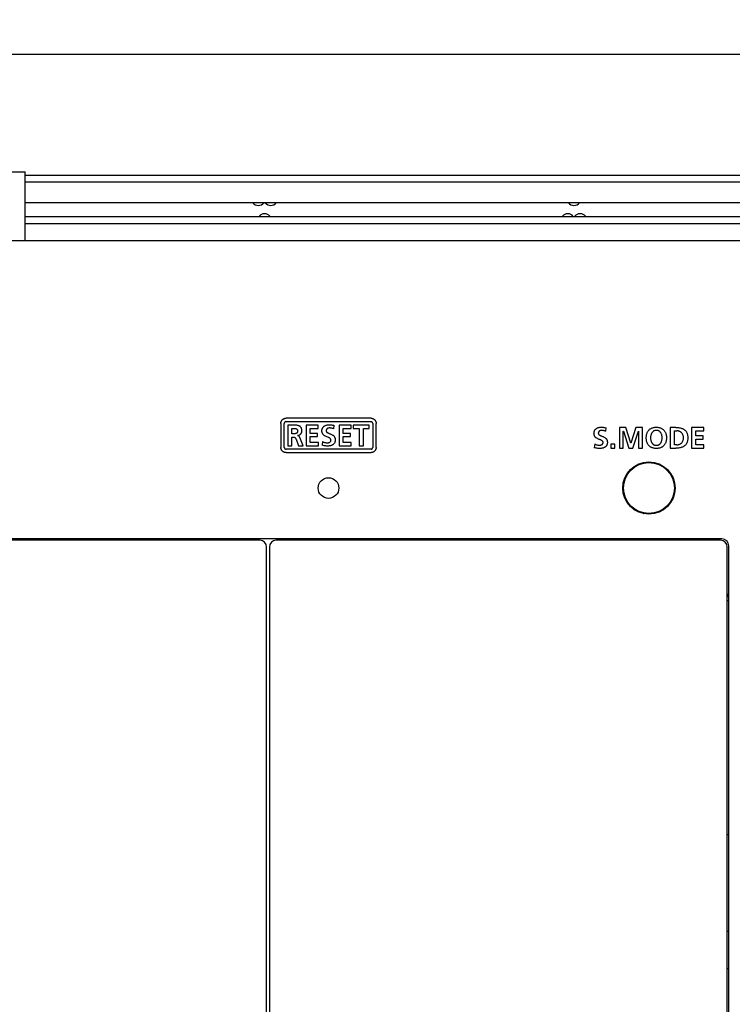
# Model space of a CAD drawing. Extents: x -4 to 1106, y 0 to 693.
# Tile 24 of 26: x 898 to 1001, y 345 to 488. Entities that reach past the tile are written whole.
import ezdxf
from ezdxf.enums import TextEntityAlignment as Align

# ---------------------------------------------------------------- set-up
doc = ezdxf.new("R2010")
doc.units = 0
doc.header["$LTSCALE"] = 65.395
doc.layers.get('0').update_dxf_attribs({"linetype": 'CONTINUOUS'})
doc.layers.add('AXIS', color=7, linetype='CONTINUOUS')
doc.layers.add('DIM', color=7, linetype='CONTINUOUS')
doc.styles.get("Standard").update_dxf_attribs({"font": 'txt', "width": 0.8})
doc.dimstyles.get("Standard").update_dxf_attribs({"dimtxt": 2.5, "dimasz": 2.5, "dimexe": 1.25, "dimexo": 0.625, "dimtad": 1, "dimcen": 2.5, "dimazin": 3, "dimtfac": 1, "dimtmove": 0, "dimatfit": 3})

# ---------------------------------------------------------------- blocks, each defined once
blk = doc.blocks.new('_OPEN')
at = {"color": 0, "linetype": 'BYBLOCK'}
for p, q in [((0, 0), (-1, 0.263)), ((-1, -0.263), (0, 0)), ((-1, 0), (0, 0))]:
    blk.add_line(p, q, dxfattribs=at)
blk = doc.blocks.new('*D10')
at = {"layer": 'DIM', "color": 2, "linetype": 'CONTINUOUS'}
for p, q in [((727.18, 461), (727.18, 484.06)), ((727.18, 483.06), (888.18, 483.06)), ((1049.18, 483.06), (888.18, 483.06)), ((1049.18, 461), (1049.18, 484.06))]:
    blk.add_line(p, q, dxfattribs=at)
at = {"layer": 'DIM', "color": 2, "linetype": 'CONTINUOUS', "xscale": 1.9, "yscale": 1.9, "zscale": 1.9, "rotation": 180}
blk.add_blockref('_OPEN', (727.18, 483.06), dxfattribs=at)
at = {"layer": 'DIM', "color": 2, "linetype": 'CONTINUOUS', "xscale": 1.9, "yscale": 1.9, "zscale": 1.9}
blk.add_blockref('_OPEN', (1049.18, 483.06), dxfattribs=at)
at = {"layer": 'DIM', "color": 2, "linetype": 'CONTINUOUS', "width": 0.8}
blk.add_text('322', height=4, dxfattribs=at).set_placement((888.18, 484.06), align=Align.CENTER)

msp = doc.modelspace()

# ---------------------------------------------------------------- linework, layer by layer
at = {"color": 7, "linetype": 'CONTINUOUS'}
for p, q in [((877.979, 466), (898.379, 466)), ((898.379, 456), (898.379, 466)), ((898.379, 465.5), (1038.979, 465.5)), ((1038.979, 464.5), (898.379, 464.5)), ((898.379, 458.5), (1038.979, 458.5)), ((699.179, 456), (1077.179, 456)), ((935.581, 429.628), (935.599, 429.681)), ((935.599, 429.681), (935.621, 429.732)), ((935.621, 429.732), (935.647, 429.781)), ((935.647, 429.781), (935.677, 429.828)), ((935.677, 429.828), (935.711, 429.874)), ((935.711, 429.874), (935.748, 429.917)), ((935.748, 429.917), (935.788, 429.957)), ((935.788, 429.957), (935.831, 429.994)), ((935.831, 429.994), (935.877, 430.028)), ((935.877, 430.028), (935.924, 430.057)), ((935.924, 430.057), (935.973, 430.083)), ((935.973, 430.083), (936.023, 430.105)), ((936.023, 430.105), (936.076, 430.124)), ((936.076, 430.124), (936.13, 430.138)), ((936.13, 430.138), (936.186, 430.148)), ((936.186, 430.148), (936.242, 430.155)), ((936.242, 430.155), (936.298, 430.157)), ((948.66, 430.157), (936.298, 430.157)), ((948.66, 430.157), (948.715, 430.155)), ((948.715, 430.155), (948.772, 430.148)), ((948.772, 430.148), (948.827, 430.138)), ((948.827, 430.138), (948.882, 430.123)), ((948.882, 430.123), (948.935, 430.105)), ((948.935, 430.105), (948.986, 430.083)), ((948.986, 430.083), (949.035, 430.056)), ((949.035, 430.056), (949.083, 430.026)), ((949.083, 430.026), (949.128, 429.993)), ((949.128, 429.993), (949.17, 429.956)), ((949.17, 429.956), (949.21, 429.917)), ((949.21, 429.917), (949.246, 429.875)), ((949.246, 429.875), (949.279, 429.83)), ((949.279, 429.83), (949.309, 429.783)), ((949.309, 429.783), (949.335, 429.733)), ((949.335, 429.733), (949.357, 429.682)), ((949.357, 429.682), (949.376, 429.63)), ((935.548, 429.407), (935.55, 429.463)), ((935.548, 429.407), (935.548, 425.907)), ((935.55, 429.463), (935.556, 429.519)), ((935.556, 429.519), (935.566, 429.574)), ((935.566, 429.574), (935.581, 429.628)), ((936.049, 429.431), (936.048, 429.407)), ((936.048, 425.907), (936.048, 429.407)), ((936.053, 429.455), (936.049, 429.431)), ((936.058, 429.479), (936.053, 429.455)), ((936.067, 429.502), (936.058, 429.479)), ((936.077, 429.525), (936.067, 429.502)), ((936.09, 429.546), (936.077, 429.525)), ((936.104, 429.565), (936.09, 429.546)), ((936.121, 429.583), (936.104, 429.565)), ((936.139, 429.6), (936.121, 429.583)), ((936.159, 429.615), (936.139, 429.6)), ((936.18, 429.627), (936.159, 429.615)), ((936.202, 429.638), (936.18, 429.627)), ((936.225, 429.646), (936.202, 429.638)), ((936.249, 429.652), (936.225, 429.646)), ((936.274, 429.655), (936.249, 429.652)), ((936.298, 429.657), (936.274, 429.655)), ((936.298, 429.657), (948.66, 429.657)), ((937.362, 429.158), (936.548, 429.158)), ((936.548, 429.158), (936.548, 426.156)), ((937.15, 428.684), (937.348, 428.684)), ((937.15, 427.876), (937.15, 428.684)), ((937.348, 428.684), (937.43, 428.684)), ((937.512, 429.156), (937.362, 429.158)), ((937.43, 428.684), (937.503, 428.68)), ((937.503, 428.68), (937.57, 428.675)), ((937.647, 429.151), (937.512, 429.156)), ((937.57, 428.675), (937.629, 428.666)), ((937.629, 428.666), (937.681, 428.656)), ((937.769, 429.142), (937.647, 429.151)), ((937.681, 428.656), (937.727, 428.643)), ((937.727, 428.643), (937.768, 428.629)), ((937.768, 428.629), (937.802, 428.613)), ((937.878, 429.129), (937.769, 429.142)), ((937.802, 428.613), (937.833, 428.596)), ((937.833, 428.596), (937.859, 428.578)), ((937.859, 428.578), (937.882, 428.559)), ((937.975, 429.112), (937.878, 429.129)), ((937.882, 428.559), (937.902, 428.538)), ((937.902, 428.538), (937.92, 428.516)), ((937.92, 428.516), (937.936, 428.492)), ((937.936, 428.492), (937.95, 428.467)), ((937.95, 428.467), (937.961, 428.439)), ((937.961, 428.439), (937.97, 428.409)), ((937.97, 428.409), (937.978, 428.375)), ((938.06, 429.092), (937.975, 429.112)), ((937.978, 428.375), (937.982, 428.336)), ((937.983, 428.252), (937.978, 428.211)), ((937.982, 428.336), (937.984, 428.294)), ((937.984, 428.294), (937.983, 428.252)), ((938.134, 429.069), (938.06, 429.092)), ((938.198, 429.044), (938.134, 429.069)), ((938.254, 429.017), (938.198, 429.044)), ((938.303, 428.989), (938.254, 429.017)), ((938.348, 428.959), (938.303, 428.989)), ((938.388, 428.927), (938.348, 428.959)), ((938.424, 428.893), (938.388, 428.927)), ((938.457, 428.856), (938.424, 428.893)), ((938.487, 428.817), (938.457, 428.856)), ((938.514, 428.775), (938.487, 428.817)), ((938.537, 428.729), (938.514, 428.775)), ((938.558, 428.679), (938.537, 428.729)), ((938.576, 428.626), (938.558, 428.679)), ((938.591, 428.566), (938.576, 428.626)), ((938.602, 428.501), (938.591, 428.566)), ((938.61, 428.427), (938.602, 428.501)), ((938.604, 428.233), (938.61, 428.288)), ((938.612, 428.345), (938.61, 428.427)), ((938.61, 428.288), (938.612, 428.345)), ((940.999, 429.158), (939.227, 429.158)), ((939.227, 429.158), (939.227, 426.156)), ((939.829, 428.684), (940.999, 428.684)), ((939.829, 427.945), (939.829, 428.684)), ((940.999, 428.684), (940.999, 429.158)), ((941.52, 428.326), (941.524, 428.398)), ((941.52, 428.256), (941.52, 428.326)), ((941.525, 428.188), (941.52, 428.256)), ((941.524, 428.398), (941.532, 428.468)), ((941.532, 428.468), (941.545, 428.535)), ((941.545, 428.535), (941.562, 428.599)), ((941.562, 428.599), (941.583, 428.659)), ((941.583, 428.659), (941.607, 428.714)), ((941.607, 428.714), (941.634, 428.766)), ((941.634, 428.766), (941.664, 428.814)), ((941.664, 428.814), (941.697, 428.86)), ((941.697, 428.86), (941.735, 428.904)), ((941.735, 428.904), (941.776, 428.945)), ((941.776, 428.945), (941.822, 428.984)), ((941.822, 428.984), (941.871, 429.021)), ((941.871, 429.021), (941.926, 429.056)), ((941.926, 429.056), (941.985, 429.087)), ((941.985, 429.087), (942.05, 429.116)), ((942.05, 429.116), (942.12, 429.142)), ((942.12, 429.142), (942.197, 429.165)), ((942.149, 428.363), (942.148, 428.319)), ((942.148, 428.319), (942.149, 428.291)), ((942.154, 428.402), (942.149, 428.363)), ((942.149, 428.291), (942.153, 428.265)), ((942.153, 428.265), (942.159, 428.241)), ((942.161, 428.438), (942.154, 428.402)), ((942.171, 428.47), (942.161, 428.438)), ((942.182, 428.5), (942.171, 428.47)), ((942.196, 428.528), (942.182, 428.5)), ((942.211, 428.554), (942.196, 428.528)), ((942.197, 429.165), (942.28, 429.183)), ((942.229, 428.578), (942.211, 428.554)), ((942.25, 428.602), (942.229, 428.578)), ((942.273, 428.624), (942.25, 428.602)), ((942.299, 428.644), (942.273, 428.624)), ((942.28, 429.183), (942.37, 429.197)), ((942.327, 428.663), (942.299, 428.644)), ((942.358, 428.68), (942.327, 428.663)), ((942.392, 428.695), (942.358, 428.68)), ((942.37, 429.197), (942.466, 429.206)), ((942.43, 428.709), (942.392, 428.695)), ((942.472, 428.72), (942.43, 428.709)), ((942.466, 429.206), (942.569, 429.21)), ((942.518, 428.729), (942.472, 428.72)), ((942.567, 428.734), (942.518, 428.729)), ((942.62, 428.736), (942.567, 428.734)), ((942.569, 429.21), (942.709, 429.206)), ((942.705, 428.734), (942.62, 428.736)), ((942.791, 428.726), (942.705, 428.734)), ((942.709, 429.206), (942.84, 429.196)), ((942.88, 428.713), (942.791, 428.726)), ((942.84, 429.196), (942.962, 429.18)), ((942.968, 428.694), (942.88, 428.713)), ((942.962, 429.18), (943.078, 429.159)), ((943.057, 428.671), (942.968, 428.694)), ((943.145, 428.642), (943.057, 428.671)), ((943.078, 429.159), (943.186, 429.133)), ((943.232, 428.607), (943.145, 428.642)), ((943.186, 429.133), (943.287, 429.102)), ((943.232, 428.607), (943.287, 429.102)), ((945.782, 429.158), (944.01, 429.158)), ((944.01, 429.158), (944.01, 426.156)), ((944.612, 428.684), (945.782, 428.684)), ((944.612, 427.945), (944.612, 428.684)), ((945.782, 428.684), (945.782, 429.158)), ((948.41, 429.158), (946.087, 429.158)), ((946.087, 429.158), (946.087, 428.684)), ((946.087, 428.684), (946.947, 428.684)), ((946.947, 428.684), (946.947, 426.156)), ((947.549, 428.684), (948.41, 428.684)), ((947.549, 426.156), (947.549, 428.684)), ((948.41, 428.684), (948.41, 429.158)), ((948.684, 429.656), (948.66, 429.657)), ((948.708, 429.652), (948.684, 429.656)), ((948.732, 429.646), (948.708, 429.652)), ((948.755, 429.638), (948.732, 429.646)), ((948.777, 429.628), (948.755, 429.638)), ((948.798, 429.615), (948.777, 429.628)), ((948.818, 429.6), (948.798, 429.615)), ((948.836, 429.584), (948.818, 429.6)), ((948.853, 429.566), (948.836, 429.584)), ((948.867, 429.546), (948.853, 429.566)), ((948.88, 429.525), (948.867, 429.546)), ((948.89, 429.503), (948.88, 429.525)), ((948.898, 429.479), (948.89, 429.503)), ((948.904, 429.456), (948.898, 429.479)), ((948.908, 429.431), (948.904, 429.456)), ((948.909, 429.407), (948.908, 429.431)), ((948.909, 429.407), (948.909, 425.907)), ((949.376, 429.63), (949.39, 429.575)), ((949.39, 429.575), (949.401, 429.519)), ((949.401, 429.519), (949.407, 429.463)), ((949.407, 429.463), (949.409, 429.407)), ((949.409, 425.907), (949.409, 429.407)), ((981.128, 428.229), (981.148, 428.29)), ((981.148, 428.29), (981.172, 428.347)), ((981.172, 428.347), (981.198, 428.4)), ((981.198, 428.4), (981.228, 428.45)), ((981.228, 428.45), (981.262, 428.497)), ((981.262, 428.497), (981.299, 428.541)), ((981.299, 428.541), (981.34, 428.583)), ((981.34, 428.583), (981.386, 428.623)), ((981.386, 428.623), (981.436, 428.661)), ((981.436, 428.661), (981.49, 428.696)), ((981.49, 428.696), (981.55, 428.728)), ((981.55, 428.728), (981.615, 428.758)), ((981.615, 428.758), (981.686, 428.785)), ((981.686, 428.785), (981.764, 428.808)), ((981.764, 428.808), (981.848, 428.827)), ((981.844, 428.269), (981.821, 428.246)), ((981.869, 428.289), (981.844, 428.269)), ((981.848, 428.827), (981.938, 428.841)), ((981.897, 428.308), (981.869, 428.289)), ((981.928, 428.325), (981.897, 428.308)), ((981.963, 428.34), (981.928, 428.325)), ((981.938, 428.841), (982.036, 428.85)), ((982.001, 428.354), (981.963, 428.34)), ((982.043, 428.365), (982.001, 428.354)), ((982.036, 428.85), (982.14, 428.854)), ((982.089, 428.373), (982.043, 428.365)), ((982.138, 428.379), (982.089, 428.373)), ((982.191, 428.381), (982.138, 428.379)), ((982.14, 428.854), (982.28, 428.85)), ((982.276, 428.378), (982.191, 428.381)), ((982.363, 428.371), (982.276, 428.378)), ((982.28, 428.85), (982.411, 428.84)), ((982.451, 428.357), (982.363, 428.371)), ((982.411, 428.84), (982.534, 428.824)), ((982.54, 428.339), (982.451, 428.357)), ((982.534, 428.824), (982.649, 428.803)), ((982.628, 428.315), (982.54, 428.339)), ((982.716, 428.286), (982.628, 428.315)), ((982.649, 428.803), (982.757, 428.777)), ((982.802, 428.251), (982.716, 428.286)), ((982.757, 428.777), (982.858, 428.746)), ((982.802, 428.251), (982.858, 428.746)), ((985.739, 428.802), (984.776, 428.802)), ((984.776, 428.802), (984.776, 425.8)), ((985.352, 428.269), (985.361, 428.278)), ((985.352, 425.8), (985.352, 428.269)), ((985.361, 428.278), (986.169, 425.8)), ((986.453, 426.527), (985.739, 428.802)), ((987.176, 428.802), (986.462, 426.527)), ((986.746, 425.8), (987.554, 428.278)), ((988.139, 428.802), (987.176, 428.802)), ((987.554, 428.278), (987.563, 428.278)), ((987.563, 428.278), (987.563, 425.8)), ((988.139, 425.8), (988.139, 428.802)), ((988.919, 428.229), (988.965, 428.3)), ((988.965, 428.3), (989.015, 428.366)), ((989.015, 428.366), (989.068, 428.428)), ((989.068, 428.428), (989.125, 428.486)), ((989.125, 428.486), (989.185, 428.54)), ((989.185, 428.54), (989.249, 428.589)), ((989.249, 428.589), (989.317, 428.635)), ((989.317, 428.635), (989.389, 428.677)), ((989.389, 428.677), (989.465, 428.715)), ((989.465, 428.715), (989.546, 428.749)), ((989.546, 428.749), (989.633, 428.779)), ((989.633, 428.779), (989.724, 428.804)), ((989.717, 428.251), (989.673, 428.219)), ((989.763, 428.281), (989.717, 428.251)), ((989.724, 428.804), (989.823, 428.825)), ((989.812, 428.306), (989.763, 428.281)), ((989.862, 428.328), (989.812, 428.306)), ((989.823, 428.825), (989.928, 428.841)), ((989.915, 428.346), (989.862, 428.328)), ((989.971, 428.361), (989.915, 428.346)), ((989.928, 428.841), (990.04, 428.85)), ((990.03, 428.372), (989.971, 428.361)), ((990.093, 428.379), (990.03, 428.372)), ((990.04, 428.85), (990.16, 428.854)), ((990.161, 428.381), (990.093, 428.379)), ((990.16, 428.854), (990.279, 428.85)), ((990.228, 428.379), (990.161, 428.381)), ((990.291, 428.372), (990.228, 428.379)), ((990.279, 428.85), (990.389, 428.84)), ((990.35, 428.361), (990.291, 428.372)), ((990.406, 428.346), (990.35, 428.361)), ((990.389, 428.84), (990.492, 428.825)), ((990.459, 428.328), (990.406, 428.346)), ((990.51, 428.306), (990.459, 428.328)), ((990.492, 428.825), (990.589, 428.804)), ((990.558, 428.28), (990.51, 428.306)), ((990.604, 428.251), (990.558, 428.28)), ((990.589, 428.804), (990.68, 428.778)), ((990.648, 428.218), (990.604, 428.251)), ((990.68, 428.778), (990.766, 428.748)), ((990.766, 428.748), (990.847, 428.714)), ((990.847, 428.714), (990.924, 428.675)), ((990.924, 428.675), (990.997, 428.633)), ((990.997, 428.633), (991.066, 428.586)), ((991.066, 428.586), (991.13, 428.535)), ((991.13, 428.535), (991.192, 428.48)), ((991.192, 428.48), (991.25, 428.421)), ((991.25, 428.421), (991.304, 428.358)), ((991.304, 428.358), (991.355, 428.29)), ((991.355, 428.29), (991.402, 428.217)), ((993.003, 428.802), (992.182, 428.802)), ((992.182, 428.802), (992.182, 425.8)), ((992.784, 428.329), (993.119, 428.329)), ((992.784, 426.273), (992.784, 428.329)), ((993.003, 428.802), (993.192, 428.797)), ((993.189, 428.327), (993.119, 428.329)), ((993.26, 428.319), (993.189, 428.327)), ((993.192, 428.797), (993.359, 428.785)), ((993.329, 428.307), (993.26, 428.319)), ((993.398, 428.29), (993.329, 428.307)), ((993.359, 428.785), (993.506, 428.765)), ((993.464, 428.269), (993.398, 428.29)), ((993.529, 428.243), (993.464, 428.269)), ((993.506, 428.765), (993.636, 428.741)), ((993.636, 428.741), (993.753, 428.712)), ((993.753, 428.712), (993.858, 428.679)), ((993.858, 428.679), (993.954, 428.642)), ((993.954, 428.642), (994.04, 428.603)), ((994.04, 428.603), (994.119, 428.56)), ((994.119, 428.56), (994.191, 428.515)), ((994.191, 428.515), (994.258, 428.466)), ((994.258, 428.466), (994.319, 428.415)), ((994.319, 428.415), (994.376, 428.36)), ((994.376, 428.36), (994.428, 428.302)), ((994.428, 428.302), (994.477, 428.241)), ((997.058, 428.802), (995.286, 428.802)), ((995.286, 428.802), (995.286, 425.8)), ((995.889, 428.329), (997.058, 428.329)), ((995.889, 427.589), (995.889, 428.329)), ((997.058, 428.329), (997.058, 428.802)), ((937.348, 427.876), (937.15, 427.876)), ((937.15, 427.403), (937.343, 427.403)), ((937.15, 426.156), (937.15, 427.403)), ((937.343, 427.403), (937.391, 427.402)), ((937.431, 427.878), (937.348, 427.876)), ((937.391, 427.402), (937.433, 427.399)), ((937.505, 427.882), (937.431, 427.878)), ((937.433, 427.399), (937.471, 427.393)), ((937.471, 427.393), (937.505, 427.386)), ((937.571, 427.888), (937.505, 427.882)), ((937.505, 427.386), (937.535, 427.376)), ((937.535, 427.376), (937.563, 427.364)), ((937.563, 427.364), (937.588, 427.35)), ((937.629, 427.898), (937.571, 427.888)), ((937.588, 427.35), (937.612, 427.335)), ((937.612, 427.335), (937.633, 427.317)), ((937.681, 427.91), (937.629, 427.898)), ((937.633, 427.317), (937.653, 427.296)), ((937.653, 427.296), (937.672, 427.273)), ((937.672, 427.273), (937.69, 427.246)), ((937.726, 427.924), (937.681, 427.91)), ((937.69, 427.246), (937.708, 427.215)), ((937.708, 427.215), (937.725, 427.179)), ((937.725, 427.179), (937.743, 427.139)), ((937.766, 427.939), (937.726, 427.924)), ((937.743, 427.139), (937.761, 427.094)), ((937.761, 427.094), (938.122, 426.156)), ((937.801, 427.956), (937.766, 427.939)), ((937.831, 427.974), (937.801, 427.956)), ((937.857, 427.994), (937.831, 427.974)), ((937.881, 428.014), (937.857, 427.994)), ((937.902, 428.037), (937.881, 428.014)), ((937.92, 428.06), (937.902, 428.037)), ((937.936, 428.086), (937.92, 428.06)), ((937.949, 428.113), (937.936, 428.086)), ((937.961, 428.142), (937.949, 428.113)), ((937.971, 428.174), (937.961, 428.142)), ((937.978, 428.211), (937.971, 428.174)), ((937.993, 427.648), (938.052, 427.658)), ((937.993, 427.639), (937.993, 427.648)), ((938.017, 427.636), (937.993, 427.639)), ((938.04, 427.631), (938.017, 427.636)), ((938.063, 427.623), (938.04, 427.631)), ((938.052, 427.658), (938.109, 427.672)), ((938.086, 427.613), (938.063, 427.623)), ((938.109, 427.601), (938.086, 427.613)), ((938.109, 427.672), (938.163, 427.69)), ((938.133, 427.584), (938.109, 427.601)), ((938.157, 427.564), (938.133, 427.584)), ((938.181, 427.54), (938.157, 427.564)), ((938.163, 427.69), (938.214, 427.711)), ((938.206, 427.511), (938.181, 427.54)), ((938.232, 427.476), (938.206, 427.511)), ((938.214, 427.711), (938.262, 427.735)), ((938.258, 427.435), (938.232, 427.476)), ((938.285, 427.386), (938.258, 427.435)), ((938.262, 427.735), (938.307, 427.762)), ((938.311, 427.33), (938.285, 427.386)), ((938.307, 427.762), (938.35, 427.792)), ((938.793, 426.156), (938.311, 427.33)), ((938.35, 427.792), (938.39, 427.826)), ((938.39, 427.826), (938.426, 427.861)), ((938.426, 427.861), (938.46, 427.9)), ((938.46, 427.9), (938.491, 427.941)), ((938.491, 427.941), (938.518, 427.984)), ((938.518, 427.984), (938.542, 428.03)), ((938.542, 428.03), (938.563, 428.078)), ((938.563, 428.078), (938.581, 428.128)), ((938.581, 428.128), (938.594, 428.18)), ((938.594, 428.18), (938.604, 428.233)), ((940.901, 427.945), (939.829, 427.945)), ((939.829, 427.472), (940.901, 427.472)), ((939.829, 426.628), (939.829, 427.472)), ((940.901, 427.472), (940.901, 427.945)), ((941.534, 428.124), (941.525, 428.188)), ((941.546, 428.065), (941.534, 428.124)), ((941.563, 428.01), (941.546, 428.065)), ((941.583, 427.958), (941.563, 428.01)), ((941.605, 427.91), (941.583, 427.958)), ((941.631, 427.865), (941.605, 427.91)), ((941.661, 427.822), (941.631, 427.865)), ((941.695, 427.779), (941.661, 427.822)), ((941.734, 427.738), (941.695, 427.779)), ((941.778, 427.697), (941.734, 427.738)), ((941.83, 427.656), (941.778, 427.697)), ((941.893, 427.613), (941.83, 427.656)), ((941.968, 427.569), (941.893, 427.613)), ((942.052, 427.526), (941.968, 427.569)), ((942.141, 427.486), (942.052, 427.526)), ((942.23, 427.449), (942.141, 427.486)), ((942.159, 428.241), (942.168, 428.217)), ((942.168, 428.217), (942.179, 428.194)), ((942.179, 428.194), (942.193, 428.171)), ((942.193, 428.171), (942.21, 428.148)), ((942.21, 428.148), (942.23, 428.125)), ((942.23, 428.125), (942.255, 428.102)), ((942.39, 427.386), (942.23, 427.449)), ((942.255, 428.102), (942.286, 428.079)), ((942.286, 428.079), (942.322, 428.055)), ((942.322, 428.055), (942.364, 428.031)), ((942.364, 428.031), (942.412, 428.007)), ((942.458, 427.358), (942.39, 427.386)), ((942.412, 428.007), (942.465, 427.982)), ((942.519, 427.331), (942.458, 427.358)), ((942.465, 427.982), (942.526, 427.957)), ((942.573, 427.305), (942.519, 427.331)), ((942.526, 427.957), (942.594, 427.93)), ((942.622, 427.278), (942.573, 427.305)), ((942.594, 427.93), (942.671, 427.901)), ((942.665, 427.251), (942.622, 427.278)), ((942.701, 427.225), (942.665, 427.251)), ((942.671, 427.901), (942.754, 427.869)), ((942.73, 427.2), (942.701, 427.225)), ((942.755, 427.175), (942.73, 427.2)), ((942.754, 427.869), (942.839, 427.834)), ((942.775, 427.151), (942.755, 427.175)), ((942.792, 427.126), (942.775, 427.151)), ((942.806, 427.1), (942.792, 427.126)), ((942.798, 426.812), (942.812, 426.839)), ((942.817, 427.074), (942.806, 427.1)), ((942.812, 426.839), (942.822, 426.868)), ((942.826, 427.046), (942.817, 427.074)), ((942.822, 426.868), (942.829, 426.897)), ((942.832, 427.017), (942.826, 427.046)), ((942.829, 426.897), (942.834, 426.927)), ((942.835, 426.988), (942.832, 427.017)), ((942.834, 426.927), (942.836, 426.958)), ((942.836, 426.958), (942.835, 426.988)), ((942.839, 427.834), (942.924, 427.795)), ((942.924, 427.795), (943.005, 427.754)), ((943.005, 427.754), (943.079, 427.711)), ((943.079, 427.711), (943.142, 427.668)), ((943.142, 427.668), (943.196, 427.626)), ((943.196, 427.626), (943.241, 427.585)), ((943.241, 427.585), (943.281, 427.542)), ((943.281, 427.542), (943.316, 427.499)), ((943.316, 427.499), (943.347, 427.454)), ((943.347, 427.454), (943.374, 427.407)), ((943.374, 427.407), (943.398, 427.358)), ((943.398, 427.358), (943.418, 427.306)), ((943.418, 427.306), (943.435, 427.251)), ((943.435, 427.251), (943.448, 427.192)), ((943.45, 426.836), (943.437, 426.771)), ((943.448, 427.192), (943.458, 427.126)), ((943.459, 426.907), (943.45, 426.836)), ((943.458, 427.126), (943.463, 427.056)), ((943.463, 426.982), (943.459, 426.907)), ((943.463, 427.056), (943.463, 426.982)), ((945.682, 427.945), (944.612, 427.945)), ((944.612, 427.472), (945.682, 427.472)), ((944.612, 426.628), (944.612, 427.472)), ((945.682, 427.472), (945.682, 427.945)), ((981.09, 427.951), (981.093, 428.023)), ((981.091, 427.88), (981.09, 427.951)), ((981.097, 427.812), (981.091, 427.88)), ((981.093, 428.023), (981.1, 428.094)), ((981.108, 427.749), (981.097, 427.812)), ((981.1, 428.094), (981.112, 428.163)), ((981.122, 427.69), (981.108, 427.749)), ((981.112, 428.163), (981.128, 428.229)), ((981.14, 427.636), (981.122, 427.69)), ((981.161, 427.585), (981.14, 427.636)), ((981.185, 427.538), (981.161, 427.585)), ((981.213, 427.493), (981.185, 427.538)), ((981.245, 427.449), (981.213, 427.493)), ((981.281, 427.407), (981.245, 427.449)), ((981.323, 427.365), (981.281, 427.407)), ((981.371, 427.324), (981.323, 427.365)), ((981.428, 427.281), (981.371, 427.324)), ((981.497, 427.237), (981.428, 427.281)), ((981.578, 427.193), (981.497, 427.237)), ((981.667, 427.15), (981.578, 427.193)), ((981.757, 427.112), (981.667, 427.15)), ((981.72, 428.007), (981.718, 427.963)), ((981.718, 427.963), (981.72, 427.936)), ((981.725, 428.046), (981.72, 428.007)), ((981.72, 427.936), (981.723, 427.909)), ((981.723, 427.909), (981.729, 427.885)), ((981.732, 428.082), (981.725, 428.046)), ((981.729, 427.885), (981.738, 427.861)), ((981.741, 428.114), (981.732, 428.082)), ((981.738, 427.861), (981.749, 427.838)), ((981.752, 428.144), (981.741, 428.114)), ((981.749, 427.838), (981.763, 427.815)), ((981.766, 428.172), (981.752, 428.144)), ((981.845, 427.076), (981.757, 427.112)), ((981.763, 427.815), (981.78, 427.793)), ((981.782, 428.198), (981.766, 428.172)), ((981.78, 427.793), (981.801, 427.77)), ((981.8, 428.223), (981.782, 428.198)), ((981.821, 428.246), (981.8, 428.223)), ((981.801, 427.77), (981.826, 427.747)), ((981.826, 427.747), (981.856, 427.723)), ((981.927, 427.044), (981.845, 427.076)), ((981.856, 427.723), (981.892, 427.699)), ((981.892, 427.699), (981.935, 427.675)), ((981.999, 427.015), (981.927, 427.044)), ((981.935, 427.675), (981.982, 427.651)), ((981.982, 427.651), (982.036, 427.627)), ((982.064, 426.988), (981.999, 427.015)), ((982.036, 427.627), (982.096, 427.602)), ((982.121, 426.961), (982.064, 426.988)), ((982.096, 427.602), (982.165, 427.575)), ((982.173, 426.934), (982.121, 426.961)), ((982.165, 427.575), (982.241, 427.545)), ((982.219, 426.907), (982.173, 426.934)), ((982.258, 426.88), (982.219, 426.907)), ((982.241, 427.545), (982.324, 427.513)), ((982.29, 426.854), (982.258, 426.88)), ((982.317, 426.829), (982.29, 426.854)), ((982.339, 426.804), (982.317, 426.829)), ((982.324, 427.513), (982.409, 427.478)), ((982.409, 427.478), (982.494, 427.44)), ((982.494, 427.44), (982.575, 427.399)), ((982.575, 427.399), (982.649, 427.356)), ((982.649, 427.356), (982.713, 427.312)), ((982.713, 427.312), (982.766, 427.271)), ((982.766, 427.271), (982.811, 427.229)), ((982.811, 427.229), (982.851, 427.187)), ((982.851, 427.187), (982.887, 427.143)), ((982.887, 427.143), (982.918, 427.098)), ((982.918, 427.098), (982.945, 427.051)), ((982.945, 427.051), (982.968, 427.002)), ((982.968, 427.002), (982.988, 426.951)), ((982.988, 426.951), (983.005, 426.896)), ((983.005, 426.896), (983.018, 426.836)), ((983.018, 426.836), (983.028, 426.771)), ((988.69, 427.31), (988.693, 427.441)), ((988.693, 427.178), (988.69, 427.31)), ((988.693, 427.441), (988.704, 427.565)), ((988.704, 427.052), (988.693, 427.178)), ((988.704, 427.565), (988.72, 427.681)), ((988.72, 426.934), (988.704, 427.052)), ((988.72, 427.681), (988.742, 427.788)), ((988.743, 426.825), (988.72, 426.934)), ((988.742, 427.788), (988.769, 427.889)), ((988.77, 426.722), (988.743, 426.825)), ((988.769, 427.889), (988.801, 427.983)), ((988.801, 427.983), (988.836, 428.071)), ((988.836, 428.071), (988.876, 428.152)), ((988.876, 428.152), (988.919, 428.229)), ((989.321, 427.411), (989.317, 427.305)), ((989.317, 427.305), (989.321, 427.197)), ((989.33, 427.513), (989.321, 427.411)), ((989.321, 427.197), (989.33, 427.09)), ((989.345, 427.608), (989.33, 427.513)), ((989.33, 427.09), (989.346, 426.99)), ((989.364, 427.697), (989.345, 427.608)), ((989.346, 426.99), (989.366, 426.899)), ((989.388, 427.779), (989.364, 427.697)), ((989.366, 426.899), (989.39, 426.815)), ((989.416, 427.855), (989.388, 427.779)), ((989.39, 426.815), (989.417, 426.74)), ((989.446, 427.924), (989.416, 427.855)), ((989.479, 427.987), (989.446, 427.924)), ((989.515, 428.044), (989.479, 427.987)), ((989.552, 428.095), (989.515, 428.044)), ((989.591, 428.141), (989.552, 428.095)), ((989.631, 428.182), (989.591, 428.141)), ((989.673, 428.219), (989.631, 428.182)), ((990.69, 428.181), (990.648, 428.218)), ((990.731, 428.14), (990.69, 428.181)), ((990.77, 428.094), (990.731, 428.14)), ((990.807, 428.043), (990.77, 428.094)), ((990.842, 427.986), (990.807, 428.043)), ((990.875, 427.923), (990.842, 427.986)), ((990.906, 427.854), (990.875, 427.923)), ((990.904, 426.739), (990.931, 426.815)), ((990.933, 427.778), (990.906, 427.854)), ((990.931, 426.815), (990.955, 426.898)), ((990.957, 427.696), (990.933, 427.778)), ((990.955, 426.898), (990.975, 426.989)), ((990.976, 427.607), (990.957, 427.696)), ((990.975, 426.989), (990.99, 427.089)), ((990.991, 427.511), (990.976, 427.607)), ((990.99, 427.089), (991, 427.195)), ((991, 427.41), (990.991, 427.511)), ((991.003, 427.303), (991, 427.41)), ((991, 427.195), (991.003, 427.303)), ((991.402, 428.217), (991.446, 428.139)), ((991.446, 428.139), (991.486, 428.057)), ((991.486, 428.057), (991.521, 427.968)), ((991.521, 427.968), (991.553, 427.874)), ((991.577, 426.83), (991.55, 426.729)), ((991.553, 427.874), (991.58, 427.773)), ((991.6, 426.939), (991.577, 426.83)), ((991.58, 427.773), (991.602, 427.666)), ((991.617, 427.054), (991.6, 426.939)), ((991.602, 427.666), (991.618, 427.552)), ((991.627, 427.176), (991.617, 427.054)), ((991.618, 427.552), (991.628, 427.431)), ((991.631, 427.304), (991.627, 427.176)), ((991.628, 427.431), (991.631, 427.304)), ((993.591, 428.213), (993.529, 428.243)), ((993.65, 428.179), (993.591, 428.213)), ((993.706, 428.141), (993.65, 428.179)), ((993.759, 428.099), (993.706, 428.141)), ((993.809, 428.054), (993.759, 428.099)), ((993.856, 428.005), (993.809, 428.054)), ((993.899, 427.954), (993.856, 428.005)), ((993.938, 427.899), (993.899, 427.954)), ((993.974, 427.841), (993.938, 427.899)), ((994.005, 427.78), (993.974, 427.841)), ((993.974, 426.762), (994.006, 426.823)), ((994.033, 427.716), (994.005, 427.78)), ((994.006, 426.823), (994.034, 426.887)), ((994.057, 427.649), (994.033, 427.716)), ((994.034, 426.887), (994.057, 426.955)), ((994.076, 427.578), (994.057, 427.649)), ((994.057, 426.955), (994.077, 427.025)), ((994.092, 427.504), (994.076, 427.578)), ((994.077, 427.025), (994.092, 427.099)), ((994.102, 427.425), (994.092, 427.504)), ((994.092, 427.099), (994.102, 427.178)), ((994.107, 427.343), (994.102, 427.425)), ((994.102, 427.178), (994.107, 427.26)), ((994.107, 427.26), (994.107, 427.343)), ((994.477, 428.241), (994.521, 428.175)), ((994.521, 428.175), (994.562, 428.106)), ((994.562, 428.106), (994.599, 428.031)), ((994.599, 428.031), (994.632, 427.95)), ((994.632, 427.95), (994.662, 427.862)), ((994.662, 427.862), (994.687, 427.766)), ((994.687, 426.836), (994.662, 426.74)), ((994.687, 427.766), (994.708, 427.661)), ((994.708, 426.94), (994.687, 426.836)), ((994.708, 427.661), (994.724, 427.549)), ((994.724, 427.053), (994.708, 426.94)), ((994.724, 427.549), (994.733, 427.427)), ((994.733, 427.174), (994.724, 427.053)), ((994.733, 427.427), (994.736, 427.301)), ((994.736, 427.301), (994.733, 427.174)), ((996.96, 427.589), (995.889, 427.589)), ((995.889, 427.116), (996.96, 427.116)), ((995.889, 426.273), (995.889, 427.116)), ((996.96, 427.116), (996.96, 427.589)), ((935.55, 425.851), (935.548, 425.907)), ((935.556, 425.794), (935.55, 425.851)), ((935.567, 425.739), (935.556, 425.794)), ((935.581, 425.684), (935.567, 425.739)), ((935.6, 425.631), (935.581, 425.684)), ((935.622, 425.581), (935.6, 425.631)), ((935.648, 425.531), (935.622, 425.581)), ((935.678, 425.483), (935.648, 425.531)), ((935.712, 425.438), (935.678, 425.483)), ((935.748, 425.396), (935.712, 425.438)), ((935.787, 425.357), (935.748, 425.396)), ((936.048, 425.907), (936.049, 425.882)), ((936.049, 425.882), (936.053, 425.858)), ((936.053, 425.858), (936.059, 425.834)), ((936.059, 425.834), (936.067, 425.81)), ((936.067, 425.81), (936.077, 425.788)), ((936.077, 425.788), (936.09, 425.768)), ((936.09, 425.768), (936.104, 425.748)), ((936.104, 425.748), (936.121, 425.73)), ((936.121, 425.73), (936.139, 425.714)), ((936.139, 425.714), (936.159, 425.699)), ((936.159, 425.699), (936.18, 425.686)), ((936.18, 425.686), (936.202, 425.676)), ((936.202, 425.676), (936.225, 425.668)), ((936.225, 425.668), (936.249, 425.662)), ((936.249, 425.662), (936.274, 425.658)), ((936.274, 425.658), (936.298, 425.657)), ((948.66, 425.657), (936.298, 425.657)), ((936.548, 426.156), (937.15, 426.156)), ((938.122, 426.156), (938.793, 426.156)), ((939.227, 426.156), (941.008, 426.156)), ((941.008, 426.628), (939.829, 426.628)), ((941.008, 426.156), (941.008, 426.628)), ((941.623, 426.762), (941.567, 426.22)), ((941.712, 426.184), (941.567, 426.22)), ((941.623, 426.762), (941.713, 426.717)), ((941.844, 426.153), (941.712, 426.184)), ((941.713, 426.717), (941.803, 426.678)), ((941.803, 426.678), (941.892, 426.646)), ((941.964, 426.131), (941.844, 426.153)), ((941.892, 426.646), (941.98, 426.62)), ((942.079, 426.116), (941.964, 426.131)), ((941.98, 426.62), (942.065, 426.6)), ((942.065, 426.6), (942.148, 426.587)), ((942.199, 426.107), (942.079, 426.116)), ((942.148, 426.587), (942.227, 426.579)), ((942.337, 426.104), (942.199, 426.107)), ((942.227, 426.579), (942.302, 426.577)), ((942.302, 426.577), (942.357, 426.579)), ((942.46, 426.108), (942.337, 426.104)), ((942.357, 426.579), (942.412, 426.585)), ((942.412, 426.585), (942.467, 426.596)), ((942.571, 426.117), (942.46, 426.108)), ((942.467, 426.596), (942.52, 426.61)), ((942.52, 426.61), (942.569, 426.627)), ((942.569, 426.627), (942.613, 426.646)), ((942.673, 426.133), (942.571, 426.117)), ((942.613, 426.646), (942.652, 426.667)), ((942.652, 426.667), (942.686, 426.69)), ((942.764, 426.152), (942.673, 426.133)), ((942.686, 426.69), (942.716, 426.713)), ((942.716, 426.713), (942.742, 426.737)), ((942.742, 426.737), (942.764, 426.761)), ((942.764, 426.761), (942.783, 426.786)), ((942.847, 426.176), (942.764, 426.152)), ((942.783, 426.786), (942.798, 426.812)), ((942.922, 426.202), (942.847, 426.176)), ((942.991, 426.232), (942.922, 426.202)), ((943.053, 426.264), (942.991, 426.232)), ((943.109, 426.298), (943.053, 426.264)), ((943.16, 426.335), (943.109, 426.298)), ((943.206, 426.373), (943.16, 426.335)), ((943.248, 426.414), (943.206, 426.373)), ((943.286, 426.457), (943.248, 426.414)), ((943.32, 426.502), (943.286, 426.457)), ((943.35, 426.55), (943.32, 426.502)), ((943.377, 426.6), (943.35, 426.55)), ((943.4, 426.653), (943.377, 426.6)), ((943.42, 426.71), (943.4, 426.653)), ((943.437, 426.771), (943.42, 426.71)), ((944.01, 426.156), (945.791, 426.156)), ((945.791, 426.628), (944.612, 426.628)), ((945.791, 426.156), (945.791, 426.628)), ((946.947, 426.156), (947.549, 426.156)), ((948.66, 425.657), (948.684, 425.658)), ((948.684, 425.658), (948.709, 425.662)), ((948.709, 425.662), (948.733, 425.668)), ((948.733, 425.668), (948.756, 425.676)), ((948.756, 425.676), (948.778, 425.686)), ((948.778, 425.686), (948.799, 425.699)), ((948.799, 425.699), (948.818, 425.714)), ((948.818, 425.714), (948.836, 425.73)), ((948.836, 425.73), (948.853, 425.748)), ((948.853, 425.748), (948.867, 425.767)), ((948.867, 425.767), (948.88, 425.788)), ((948.88, 425.788), (948.89, 425.81)), ((948.89, 425.81), (948.898, 425.834)), ((948.898, 425.834), (948.904, 425.858)), ((948.904, 425.858), (948.908, 425.882)), ((948.908, 425.882), (948.909, 425.907)), ((949.209, 425.396), (949.169, 425.356)), ((949.246, 425.439), (949.209, 425.396)), ((949.279, 425.484), (949.246, 425.439)), ((949.309, 425.531), (949.279, 425.484)), ((949.335, 425.581), (949.309, 425.531)), ((949.358, 425.632), (949.335, 425.581)), ((949.376, 425.685), (949.358, 425.632)), ((949.39, 425.739), (949.376, 425.685)), ((949.401, 425.795), (949.39, 425.739)), ((949.407, 425.851), (949.401, 425.795)), ((949.409, 425.907), (949.407, 425.851)), ((981.193, 426.406), (981.137, 425.865)), ((981.283, 425.828), (981.137, 425.865)), ((981.193, 426.406), (981.282, 426.362)), ((981.282, 426.362), (981.372, 426.323)), ((981.416, 425.797), (981.283, 425.828)), ((981.372, 426.323), (981.461, 426.291)), ((981.535, 425.775), (981.416, 425.797)), ((981.461, 426.291), (981.549, 426.265)), ((981.65, 425.76), (981.535, 425.775)), ((981.549, 426.265), (981.635, 426.245)), ((981.635, 426.245), (981.717, 426.232)), ((981.77, 425.752), (981.65, 425.76)), ((981.717, 426.232), (981.797, 426.224)), ((981.907, 425.748), (981.77, 425.752)), ((981.797, 426.224), (981.873, 426.222)), ((981.873, 426.222), (981.928, 426.224)), ((982.03, 425.752), (981.907, 425.748)), ((981.928, 426.224), (981.984, 426.23)), ((981.984, 426.23), (982.04, 426.241)), ((982.142, 425.762), (982.03, 425.752)), ((982.04, 426.241), (982.093, 426.255)), ((982.093, 426.255), (982.142, 426.273)), ((982.142, 426.273), (982.187, 426.293)), ((982.243, 425.777), (982.142, 425.762)), ((982.187, 426.293), (982.226, 426.314)), ((982.226, 426.314), (982.26, 426.337)), ((982.335, 425.796), (982.243, 425.777)), ((982.26, 426.337), (982.29, 426.36)), ((982.29, 426.36), (982.315, 426.385)), ((982.315, 426.385), (982.337, 426.41)), ((982.418, 425.82), (982.335, 425.796)), ((982.337, 426.41), (982.356, 426.435)), ((982.357, 426.779), (982.339, 426.804)), ((982.356, 426.435), (982.371, 426.462)), ((982.372, 426.753), (982.357, 426.779)), ((982.371, 426.462), (982.384, 426.489)), ((982.385, 426.726), (982.372, 426.753)), ((982.384, 426.489), (982.394, 426.518)), ((982.394, 426.699), (982.385, 426.726)), ((982.401, 426.67), (982.394, 426.699)), ((982.394, 426.518), (982.401, 426.548)), ((982.405, 426.64), (982.401, 426.67)), ((982.401, 426.548), (982.405, 426.579)), ((982.406, 426.61), (982.405, 426.64)), ((982.405, 426.579), (982.406, 426.61)), ((982.493, 425.846), (982.418, 425.82)), ((982.561, 425.876), (982.493, 425.846)), ((982.623, 425.908), (982.561, 425.876)), ((982.679, 425.942), (982.623, 425.908)), ((982.73, 425.979), (982.679, 425.942)), ((982.776, 426.017), (982.73, 425.979)), ((982.818, 426.058), (982.776, 426.017)), ((982.856, 426.101), (982.818, 426.058)), ((982.89, 426.146), (982.856, 426.101)), ((982.92, 426.194), (982.89, 426.146)), ((982.947, 426.244), (982.92, 426.194)), ((982.971, 426.297), (982.947, 426.244)), ((982.991, 426.354), (982.971, 426.297)), ((983.008, 426.415), (982.991, 426.354)), ((983.021, 426.481), (983.008, 426.415)), ((983.03, 426.552), (983.021, 426.481)), ((983.028, 426.771), (983.033, 426.7)), ((983.034, 426.626), (983.03, 426.552)), ((983.033, 426.7), (983.034, 426.626)), ((984.13, 426.402), (983.529, 426.402)), ((983.529, 426.402), (983.529, 425.8)), ((983.529, 425.8), (984.13, 425.8)), ((984.13, 425.8), (984.13, 426.402)), ((984.776, 425.8), (985.352, 425.8)), ((986.169, 425.8), (986.746, 425.8)), ((986.462, 426.527), (986.453, 426.527)), ((987.563, 425.8), (988.139, 425.8)), ((988.801, 426.627), (988.77, 426.722)), ((988.837, 426.538), (988.801, 426.627)), ((988.877, 426.455), (988.837, 426.538)), ((988.92, 426.378), (988.877, 426.455)), ((988.967, 426.306), (988.92, 426.378)), ((989.017, 426.239), (988.967, 426.306)), ((989.07, 426.176), (989.017, 426.239)), ((989.127, 426.118), (989.07, 426.176)), ((989.187, 426.064), (989.127, 426.118)), ((989.251, 426.014), (989.187, 426.064)), ((989.319, 425.968), (989.251, 426.014)), ((989.39, 425.926), (989.319, 425.968)), ((989.466, 425.888), (989.39, 425.926)), ((989.417, 426.74), (989.447, 426.672)), ((989.447, 426.672), (989.479, 426.61)), ((989.546, 425.854), (989.466, 425.888)), ((989.479, 426.61), (989.514, 426.554)), ((989.514, 426.554), (989.55, 426.504)), ((989.632, 425.824), (989.546, 425.854)), ((989.55, 426.504), (989.588, 426.459)), ((989.588, 426.459), (989.628, 426.419)), ((989.628, 426.419), (989.669, 426.383)), ((989.723, 425.798), (989.632, 425.824)), ((989.669, 426.383), (989.712, 426.351)), ((989.712, 426.351), (989.758, 426.322)), ((989.82, 425.778), (989.723, 425.798)), ((989.758, 426.322), (989.805, 426.297)), ((989.805, 426.297), (989.856, 426.275)), ((989.925, 425.762), (989.82, 425.778)), ((989.856, 426.275), (989.909, 426.257)), ((989.909, 426.257), (989.966, 426.242)), ((990.036, 425.752), (989.925, 425.762)), ((989.966, 426.242), (990.026, 426.231)), ((990.026, 426.231), (990.091, 426.224)), ((990.155, 425.748), (990.036, 425.752)), ((990.091, 426.224), (990.16, 426.222)), ((990.272, 425.751), (990.155, 425.748)), ((990.16, 426.222), (990.23, 426.224)), ((990.23, 426.224), (990.294, 426.231)), ((990.382, 425.761), (990.272, 425.751)), ((990.294, 426.231), (990.355, 426.242)), ((990.355, 426.242), (990.411, 426.257)), ((990.485, 425.776), (990.382, 425.761)), ((990.411, 426.257), (990.464, 426.275)), ((990.464, 426.275), (990.515, 426.297)), ((990.582, 425.796), (990.485, 425.776)), ((990.515, 426.297), (990.563, 426.322)), ((990.563, 426.322), (990.608, 426.351)), ((990.673, 425.822), (990.582, 425.796)), ((990.608, 426.351), (990.651, 426.383)), ((990.651, 426.383), (990.693, 426.419)), ((990.758, 425.852), (990.673, 425.822)), ((990.693, 426.419), (990.732, 426.459)), ((990.732, 426.459), (990.77, 426.504)), ((990.839, 425.886), (990.758, 425.852)), ((990.77, 426.504), (990.807, 426.554)), ((990.807, 426.554), (990.841, 426.609)), ((990.916, 425.924), (990.839, 425.886)), ((990.841, 426.609), (990.874, 426.671)), ((990.874, 426.671), (990.904, 426.739)), ((990.989, 425.967), (990.916, 425.924)), ((991.058, 426.013), (990.989, 425.967)), ((991.123, 426.064), (991.058, 426.013)), ((991.184, 426.119), (991.123, 426.064)), ((991.242, 426.178), (991.184, 426.119)), ((991.297, 426.242), (991.242, 426.178)), ((991.349, 426.31), (991.297, 426.242)), ((991.396, 426.383), (991.349, 426.31)), ((991.441, 426.461), (991.396, 426.383)), ((991.481, 426.544), (991.441, 426.461)), ((991.517, 426.634), (991.481, 426.544)), ((991.55, 426.729), (991.517, 426.634)), ((992.182, 425.8), (993.003, 425.8)), ((993.119, 426.273), (992.784, 426.273)), ((993.192, 425.805), (993.003, 425.8)), ((993.119, 426.273), (993.189, 426.276)), ((993.189, 426.276), (993.259, 426.283)), ((993.358, 425.817), (993.192, 425.805)), ((993.259, 426.283), (993.329, 426.295)), ((993.329, 426.295), (993.398, 426.312)), ((993.506, 425.836), (993.358, 425.817)), ((993.398, 426.312), (993.464, 426.334)), ((993.464, 426.334), (993.529, 426.36)), ((993.636, 425.861), (993.506, 425.836)), ((993.529, 426.36), (993.591, 426.39)), ((993.591, 426.39), (993.65, 426.424)), ((993.752, 425.89), (993.636, 425.861)), ((993.65, 426.424), (993.707, 426.462)), ((993.707, 426.462), (993.76, 426.504)), ((993.858, 425.923), (993.752, 425.89)), ((993.76, 426.504), (993.81, 426.549)), ((993.81, 426.549), (993.856, 426.598)), ((993.856, 426.598), (993.899, 426.649)), ((993.953, 425.96), (993.858, 425.923)), ((993.899, 426.649), (993.938, 426.704)), ((993.938, 426.704), (993.974, 426.762)), ((994.04, 425.999), (993.953, 425.96)), ((994.119, 426.042), (994.04, 425.999)), ((994.191, 426.087), (994.119, 426.042)), ((994.258, 426.136), (994.191, 426.087)), ((994.319, 426.187), (994.258, 426.136)), ((994.376, 426.242), (994.319, 426.187)), ((994.428, 426.3), (994.376, 426.242)), ((994.477, 426.361), (994.428, 426.3)), ((994.521, 426.427), (994.477, 426.361)), ((994.561, 426.496), (994.521, 426.427)), ((994.598, 426.571), (994.561, 426.496)), ((994.632, 426.652), (994.598, 426.571)), ((994.662, 426.74), (994.632, 426.652)), ((995.286, 425.8), (997.067, 425.8)), ((997.067, 426.273), (995.889, 426.273)), ((997.067, 425.8), (997.067, 426.273)), ((935.829, 425.321), (935.787, 425.357)), ((935.874, 425.287), (935.829, 425.321)), ((935.922, 425.257), (935.874, 425.287)), ((935.971, 425.231), (935.922, 425.257)), ((936.022, 425.209), (935.971, 425.231)), ((936.075, 425.19), (936.022, 425.209)), ((936.13, 425.176), (936.075, 425.19)), ((936.186, 425.165), (936.13, 425.176)), ((936.242, 425.159), (936.186, 425.165)), ((936.298, 425.157), (936.242, 425.159)), ((936.298, 425.157), (948.66, 425.157)), ((948.716, 425.159), (948.66, 425.157)), ((948.772, 425.165), (948.716, 425.159)), ((948.827, 425.176), (948.772, 425.165)), ((948.882, 425.19), (948.827, 425.176)), ((948.935, 425.209), (948.882, 425.19)), ((948.985, 425.231), (948.935, 425.209)), ((949.035, 425.257), (948.985, 425.231)), ((949.082, 425.287), (949.035, 425.257)), ((949.127, 425.32), (949.082, 425.287)), ((949.169, 425.356), (949.127, 425.32)), ((988.079, 423.557), (988.079, 423.667)), ((988.329, 423.624), (988.329, 423.725)), ((989.829, 423.624), (989.829, 423.725)), ((990.079, 423.557), (990.079, 423.667)), ((988.079, 416.334), (988.079, 416.444)), ((988.299, 416.282), (988.329, 416.282)), ((988.329, 416.377), (988.329, 416.276)), ((989.829, 416.377), (989.829, 416.276)), ((989.829, 416.282), (989.86, 416.282)), ((990.079, 416.334), (990.079, 416.444)), ((999.679, 412.6), (867.679, 412.6)), ((905.179, 412.6), (905.179, 412.4)), ((905.329, 412.6), (905.329, 412.4)), ((905.379, 412.4), (905.379, 412.6)), ((961.979, 412.6), (961.979, 412.4)), ((962.179, 412.6), (962.179, 412.4)), ((972.179, 412.6), (972.179, 412.4)), ((972.379, 412.4), (972.379, 412.6)), ((932.479, 412.4), (867.879, 412.4)), ((933.479, 312.9), (933.479, 411.4)), ((933.879, 411.4), (933.879, 312.9)), ((999.479, 412.4), (934.879, 412.4)), ((1000.479, 312.9), (1000.479, 411.4)), ((1000.679, 176), (1000.679, 411.6)), ((1000.679, 403.6), (1000.479, 403.6)), ((1000.479, 369.6), (1000.679, 369.6)), ((1000.479, 355.55), (1000.679, 355.55)), ((1000.479, 350.1), (1000.679, 350.1))]:
    msp.add_line(p, q, dxfattribs=at)
for centre, radius in [((989.079, 420), 3.8), ((989.079, 420), 3.7), ((942.479, 420), 1.5)]:
    msp.add_circle(centre, radius, dxfattribs=at)
for centre, start, end in [((932.279, 462.1), 216.8699, 323.1301), ((934.079, 462.1), 216.8699, 323.1301), ((978.179, 462.1), 216.8699, 323.1301), ((933.179, 458.9), 36.8699, 143.1301), ((977.279, 458.9), 36.8699, 143.1301), ((979.079, 458.9), 36.8699, 143.1301), ((922.069, 411.6), 53.16701, 90), ((931.679, 411.6), 90, 126.82672), ((992.069, 411.6), 53.16701, 90), ((999.679, 411.6), 0, 90), ((932.479, 411.4), 0, 90), ((934.879, 411.4), 90, 180), ((999.479, 411.4), 0, 90), ((999.679, 403.991), 0, 36.83299)]:
    msp.add_arc(centre, 1, start, end, dxfattribs=at)
at = {"layer": 'AXIS', "color": 7, "linetype": 'CONTINUOUS'}
for p, q in [((1038.979, 461.5), (898.379, 461.5)), ((898.379, 459.5), (1038.979, 459.5))]:
    msp.add_line(p, q, dxfattribs=at)

# ---------------------------------------------------------------- dimensions: what is measured, and where the dimension line sits
at = {"layer": 'DIM', "color": 2, "linetype": 'CONTINUOUS'}
dim = msp.add_linear_dim(base=(1049.179, 483.056), p1=(727.179, 460.5), p2=(1049.179, 460.5), dimstyle='Standard', dxfattribs=at)
dim.commit()
dim.dimension.update_dxf_attribs({"geometry": '*D10', "text_midpoint": (888.179, 483.056), "dimtype": 128})

doc.saveas('drawing.dxf')
